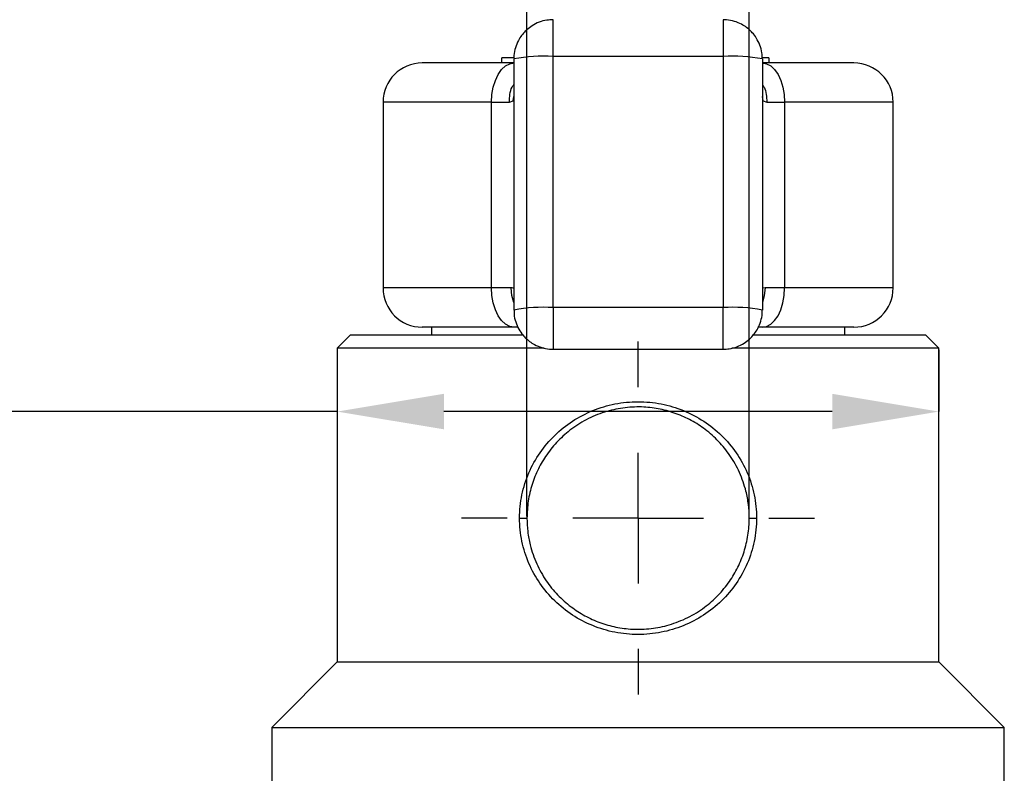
# Model space of a CAD drawing. Header units: millimetres. Extents: x 2470 to 2741, y 1563 to 1755.
# Tile 9 of 14: x 2521 to 2559, y 1686 to 1715. Entities that reach past the tile are written whole.
import ezdxf

# ---------------------------------------------------------------- set-up
doc = ezdxf.new("R2010")
doc.units = ezdxf.units.MM
doc.linetypes.add('CENTERX2', pattern=[20.32, 12.7, -2.54, 2.54, -2.54])
for name, color, linetype in [('1轮廓实线层', 7, 'Continuous'), ('2细线层', 3, 'Continuous'), ('3中心线层', 1, 'CENTERX2')]:
    doc.layers.add(name, color=color, linetype=linetype)
doc.styles.add('SLDTEXTSTYLE1', font='txt')
doc.dimstyles.new('SLDDIMSTYLE0', dxfattribs={"dimtxt": 3.5, "dimasz": 4.08, "dimexe": 0, "dimexo": 0.0625, "dimgap": 0.875, "dimtad": 2, "dimdec": 0, "dimrnd": 1e-09, "dimzin": 4, "dimdsep": 46, "dimtxsty": 'SLDTEXTSTYLE1', "dimsah": 1, "dimcen": 0.09, "dimadec": 0, "dimazin": 1, "dimtfac": 1, "dimtmove": 0, "dimatfit": 0, "dimfxl": 1, "dimfrac": 2, "dimtolj": 1, "dimtzin": 12, "dimarcsym": 0})
doc.dimstyles.new('SLDDIMSTYLE1', dxfattribs={"dimtxt": 3.5, "dimasz": 4.08, "dimexe": 0, "dimexo": 0.0625, "dimgap": 0.875, "dimtad": 2, "dimdec": 0, "dimrnd": 1e-09, "dimzin": 4, "dimdsep": 46, "dimtxsty": 'SLDTEXTSTYLE1', "dimsah": 1, "dimcen": 0.09, "dimadec": 0, "dimazin": 1, "dimtfac": 1, "dimtofl": 0, "dimtmove": 0, "dimatfit": 3, "dimfxl": 1, "dimfrac": 2, "dimtolj": 1, "dimtzin": 12, "dimarcsym": 0})

# ---------------------------------------------------------------- blocks, each defined once
blk = doc.blocks.new('*D12')
at = {"layer": '2细线层', "color": 0, "lineweight": -2, "transparency": 16777216}
for p, q in [((2536.417, 1720.171), (2490.809, 1720.171)), ((2540.497, 1695.599), (2540.497, 1720.171)), ((2548.997, 1720.171), (2540.497, 1720.171)), ((2548.997, 1695.599), (2548.997, 1720.171)), ((2553.077, 1720.171), (2557.157, 1720.171))]:
    blk.add_line(p, q, dxfattribs=at)
at = {"layer": '2细线层', "color": 0, "transparency": 16777216}
for points in [[(2536.417, 1720.851), (2536.417, 1719.491), (2540.497, 1720.171)], [(2553.077, 1720.851), (2553.077, 1719.491), (2548.997, 1720.171)]]:
    blk.add_solid(points, dxfattribs=at)
at = {"layer": 'Defpoints', "color": 0, "transparency": 16777216}
for p in [(2540.497, 1720.171), (2540.497, 1695.537), (2548.997, 1695.537)]:
    blk.add_point(p, dxfattribs=at)
at = {"layer": '2细线层', "color": 0, "transparency": 16777216, "insert": (2511.573, 1725.936), "char_height": 3.5, "attachment_point": 2, "style": 'SLDTEXTSTYLE1'}
blk.add_mtext('\\A1;{\\fISOCPEUR|b0|i0|c134|p34;%%C}8.5挂锁孔（Padlock hole）', dxfattribs=at)
blk = doc.blocks.new('*D13')
at = {"layer": '2细线层', "color": 0, "lineweight": -2, "transparency": 16777216}
for p, q in [((2533.247, 1701.974), (2533.247, 1699.61)), ((2556.247, 1701.974), (2556.247, 1699.61)), ((2533.247, 1699.61), (2510.999, 1699.61)), ((2552.167, 1699.61), (2537.327, 1699.61))]:
    blk.add_line(p, q, dxfattribs=at)
at = {"layer": '2细线层', "color": 0, "transparency": 16777216}
for points in [[(2537.327, 1700.29), (2537.327, 1698.93), (2533.247, 1699.61)], [(2552.167, 1700.29), (2552.167, 1698.93), (2556.247, 1699.61)]]:
    blk.add_solid(points, dxfattribs=at)
at = {"layer": 'Defpoints', "color": 0, "transparency": 16777216}
for p in [(2533.247, 1702.037), (2556.247, 1702.037), (2556.247, 1699.61)]:
    blk.add_point(p, dxfattribs=at)
at = {"layer": '2细线层', "color": 0, "transparency": 16777216, "insert": (2514.882, 1698.735), "char_height": 3.5, "attachment_point": 2, "style": 'SLDTEXTSTYLE1'}
blk.add_mtext('\\A1;%%c23', dxfattribs=at)
blk = doc.blocks.new('SW_CENTERMARKSYMBOL_0')
at = {"layer": '3中心线层', "color": 0}
for p, q in [((0, 5), (0, 6.75)), ((0, 0), (0, 2.5)), ((-5, 0), (-6.75, 0)), ((0, 0), (-2.5, 0)), ((0, 0), (0, -2.5)), ((0, 0), (2.5, 0)), ((5, 0), (6.75, 0)), ((0, -5), (0, -6.75))]:
    blk.add_line(p, q, dxfattribs=at)

msp = doc.modelspace()

# ---------------------------------------------------------------- linework, layer by layer
at = {"layer": '1轮廓实线层', "linetype": 'Continuous', "lineweight": 25}
for p, q in [((2541.497, 1713.187), (2541.497, 1714.593)), ((2547.997, 1714.593), (2547.997, 1713.187)), ((2539.539, 1712.938), (2539.539, 1713.138)), ((2540.005, 1713.138), (2539.539, 1713.138)), ((2539.997, 1713.093), (2539.997, 1703.493)), ((2541.497, 1703.587), (2541.497, 1713.187)), ((2547.997, 1713.187), (2541.497, 1713.187)), ((2547.997, 1713.187), (2547.997, 1703.587)), ((2549.747, 1713.138), (2549.489, 1713.138)), ((2549.497, 1713.093), (2549.497, 1703.493)), ((2549.747, 1713.138), (2549.747, 1712.938)), ((2539.827, 1711.438), (2539.968, 1711.49)), ((2539.968, 1711.49), (2539.997, 1711.66)), ((2549.526, 1711.49), (2549.497, 1711.66)), ((2549.526, 1711.49), (2549.667, 1711.438)), ((2534.997, 1711.438), (2534.997, 1704.337)), ((2539.146, 1711.438), (2534.997, 1711.438)), ((2539.146, 1704.337), (2539.146, 1711.438)), ((2539.146, 1711.438), (2539.827, 1711.438)), ((2549.667, 1711.438), (2550.348, 1711.438)), ((2550.348, 1711.438), (2550.348, 1704.337)), ((2554.497, 1711.438), (2550.348, 1711.438)), ((2554.497, 1704.337), (2554.497, 1711.438)), ((2539.146, 1704.337), (2534.997, 1704.337)), ((2539.895, 1704.337), (2539.146, 1704.337)), ((2549.599, 1704.337), (2549.497, 1704.323)), ((2550.348, 1704.337), (2549.599, 1704.337)), ((2554.497, 1704.337), (2550.348, 1704.337)), ((2547.997, 1703.587), (2541.497, 1703.587)), ((2541.497, 1703.587), (2541.497, 1701.993)), ((2547.997, 1701.993), (2547.997, 1703.587)), ((2536.847, 1702.837), (2536.847, 1702.537)), ((2540.157, 1702.837), (2540.008, 1702.837)), ((2549.486, 1702.837), (2549.319, 1702.837)), ((2552.647, 1702.537), (2552.647, 1702.837)), ((2533.747, 1702.537), (2533.247, 1702.037)), ((2540.347, 1702.537), (2533.747, 1702.537)), ((2555.747, 1702.537), (2549.146, 1702.537)), ((2556.247, 1702.037), (2555.747, 1702.537)), ((2533.247, 1702.037), (2533.247, 1690.037)), ((2541.159, 1702.037), (2533.247, 1702.037)), ((2541.497, 1701.993), (2547.997, 1701.993)), ((2556.247, 1702.037), (2548.336, 1702.037)), ((2556.247, 1690.037), (2556.247, 1702.037)), ((2540.218, 1695.537), (2540.497, 1695.537)), ((2548.997, 1695.537), (2549.276, 1695.537)), ((2533.247, 1690.037), (2530.747, 1687.537)), ((2533.247, 1690.037), (2544.747, 1690.037)), ((2544.747, 1690.037), (2556.247, 1690.037)), ((2558.747, 1687.537), (2556.247, 1690.037)), ((2530.747, 1687.537), (2530.747, 1685.037)), ((2530.747, 1687.537), (2558.747, 1687.537)), ((2558.747, 1685.037), (2558.747, 1687.537))]:
    msp.add_line(p, q, dxfattribs=at)
at = {"layer": '1轮廓实线层', "linetype": 'Continuous', "lineweight": 25, "flags": 128}
for points in [[(2539.146, 1711.438), (2539.162, 1711.731), (2539.212, 1712.012), (2539.291, 1712.272), (2539.398, 1712.499), (2539.529, 1712.686), (2539.678, 1712.824), (2539.84, 1712.91), (2540.008, 1712.938)], [(2549.486, 1712.938), (2549.654, 1712.91), (2549.816, 1712.824), (2549.965, 1712.686), (2550.096, 1712.499), (2550.203, 1712.272), (2550.282, 1712.012), (2550.331, 1711.731), (2550.348, 1711.438)], [(2540.008, 1702.837), (2539.84, 1702.865), (2539.678, 1702.951), (2539.529, 1703.089), (2539.398, 1703.276), (2539.291, 1703.503), (2539.212, 1703.763), (2539.162, 1704.044), (2539.146, 1704.337)], [(2539.997, 1703.779), (2539.922, 1704.044), (2539.895, 1704.337)], [(2549.486, 1702.837), (2549.654, 1702.865), (2549.816, 1702.951), (2549.965, 1703.089), (2550.096, 1703.276), (2550.203, 1703.503), (2550.282, 1703.763), (2550.331, 1704.044), (2550.348, 1704.337)], [(2549.599, 1704.337), (2549.572, 1704.044), (2549.497, 1703.779)]]:
    msp.add_lwpolyline(points, dxfattribs=at)
at = {"layer": '1轮廓实线层', "linetype": 'Continuous', "lineweight": 25}
for centre, radius, start, end in [((2541.123, 1707.105), 6.093, 86.4854, 100.6534), ((2548.371, 1707.105), 6.093, 79.3465, 93.515), ((2536.497, 1711.438), 1.5, 90, 180), ((2552.997, 1711.438), 1.5, 0, 90), ((2536.497, 1704.337), 1.5, 180, 270), ((2552.997, 1704.337), 1.5, 270, 0), ((2541.123, 1697.505), 6.093, 86.4855, 100.6533), ((2548.371, 1697.505), 6.093, 79.3466, 93.5146)]:
    msp.add_arc(centre, radius, start, end, dxfattribs=at)
for points, knots in [([(2541.496, 1714.588), (2541.417, 1714.586), (2541.236, 1714.583), (2540.962, 1714.505), (2540.704, 1714.377), (2540.534, 1714.248), (2540.454, 1714.171), (2540.435, 1714.153)], [0, 0, 0, 0, 0.20152, 0.459169, 0.718061, 0.933034, 1, 1, 1, 1]), ([(2549.059, 1714.153), (2549.006, 1714.201), (2548.897, 1714.302), (2548.687, 1714.434), (2548.431, 1714.538), (2548.188, 1714.593), (2548.042, 1714.587), (2547.997, 1714.586)], [0, 0, 0, 0, 0.1820392, 0.3758906, 0.6285662, 0.8844501, 1, 1, 1, 1]), ([(2540.435, 1714.153), (2540.387, 1714.1), (2540.287, 1713.991), (2540.155, 1713.781), (2540.052, 1713.524), (2539.997, 1713.283), (2540.003, 1713.138), (2540.005, 1713.093)], [0, 0, 0, 0, 0.18255, 0.376945, 0.630329, 0.88693, 1, 1, 1, 1]), ([(2549.491, 1713.102), (2549.49, 1713.178), (2549.486, 1713.355), (2549.409, 1713.625), (2549.282, 1713.884), (2549.154, 1714.054), (2549.077, 1714.134), (2549.059, 1714.153)], [0, 0, 0, 0, 0.194306, 0.454284, 0.715514, 0.932429, 1, 1, 1, 1]), ([(2540.008, 1712.938), (2539.748, 1712.938), (2539.229, 1712.938), (2538.539, 1712.938), (2537.925, 1712.938), (2537.409, 1712.938), (2537, 1712.938), (2536.711, 1712.938), (2536.53, 1712.938), (2536.508, 1712.938), (2536.497, 1712.938)], [0, 0, 0, 0, 0.123197, 0.246361, 0.373213, 0.5, 0.626852, 0.753639, 0.876853, 1, 1, 1, 1]), ([(2552.997, 1712.938), (2552.986, 1712.938), (2552.964, 1712.938), (2552.783, 1712.938), (2552.494, 1712.938), (2552.085, 1712.938), (2551.569, 1712.938), (2550.955, 1712.938), (2550.265, 1712.938), (2549.746, 1712.938), (2549.486, 1712.938)], [0, 0, 0, 0, 0.123214, 0.246361, 0.373213, 0.5, 0.626852, 0.753639, 0.876836, 1, 1, 1, 1]), ([(2539.827, 1711.438), (2539.835, 1711.642), (2539.845, 1711.89), (2539.974, 1712.085), (2539.997, 1712.12)], [0, 0, 0, 0, 0.8184, 1, 1, 1, 1]), ([(2549.497, 1712.12), (2549.52, 1712.085), (2549.649, 1711.89), (2549.659, 1711.642), (2549.667, 1711.438)], [0, 0, 0, 0, 0.1816067, 1, 1, 1, 1]), ([(2539.997, 1704.323), (2539.997, 1704.323), (2539.997, 1704.328), (2539.982, 1704.335), (2539.924, 1704.336), (2539.895, 1704.337)], [0, 0, 0, 0, 0.000023, 0.495674, 1, 1, 1, 1]), ([(2540.004, 1703.471), (2540.005, 1703.4), (2540.009, 1703.228), (2540.085, 1702.961), (2540.212, 1702.703), (2540.34, 1702.532), (2540.417, 1702.453), (2540.435, 1702.434)], [0, 0, 0, 0, 0.185011, 0.447987, 0.712232, 0.93165, 1, 1, 1, 1]), ([(2549.059, 1702.434), (2549.107, 1702.486), (2549.207, 1702.595), (2549.339, 1702.806), (2549.442, 1703.062), (2549.497, 1703.304), (2549.491, 1703.449), (2549.489, 1703.493)], [0, 0, 0, 0, 0.182523, 0.37689, 0.630238, 0.886802, 1, 1, 1, 1]), ([(2540.008, 1702.837), (2539.748, 1702.837), (2539.229, 1702.837), (2538.539, 1702.837), (2537.925, 1702.837), (2537.409, 1702.837), (2537, 1702.837), (2536.711, 1702.837), (2536.53, 1702.837), (2536.508, 1702.837), (2536.497, 1702.837)], [0, 0, 0, 0, 0.123164, 0.246361, 0.373148, 0.5, 0.626787, 0.753639, 0.876786, 1, 1, 1, 1]), ([(2552.997, 1702.837), (2552.986, 1702.837), (2552.964, 1702.837), (2552.783, 1702.837), (2552.494, 1702.837), (2552.085, 1702.837), (2551.569, 1702.837), (2550.955, 1702.837), (2550.265, 1702.837), (2549.746, 1702.837), (2549.486, 1702.837)], [0, 0, 0, 0, 0.123147, 0.246361, 0.373148, 0.5, 0.626787, 0.753639, 0.876803, 1, 1, 1, 1]), ([(2540.435, 1702.434), (2540.488, 1702.385), (2540.597, 1702.285), (2540.807, 1702.153), (2541.063, 1702.049), (2541.306, 1701.994), (2541.452, 1701.999), (2541.497, 1702.001)], [0, 0, 0, 0, 0.182079, 0.375974, 0.628705, 0.884646, 1, 1, 1, 1]), ([(2547.998, 1701.999), (2548.077, 1702), (2548.258, 1702.004), (2548.532, 1702.082), (2548.79, 1702.21), (2548.96, 1702.338), (2549.04, 1702.415), (2549.059, 1702.434)], [0, 0, 0, 0, 0.201379, 0.459074, 0.718011, 0.933023, 1, 1, 1, 1]), ([(2540.218, 1695.537), (2540.217, 1695.836), (2540.249, 1696.136), (2540.37, 1696.716), (2540.458, 1696.996), (2540.69, 1697.536), (2540.834, 1697.795), (2541.164, 1698.273), (2541.352, 1698.496), (2541.771, 1698.904), (2541.998, 1699.084), (2542.485, 1699.402), (2542.748, 1699.54), (2543.292, 1699.761), (2543.573, 1699.844), (2544.153, 1699.958), (2544.453, 1699.987), (2545.045, 1699.987), (2545.339, 1699.958), (2545.923, 1699.844), (2546.207, 1699.759), (2546.75, 1699.538), (2547.012, 1699.401), (2547.501, 1699.081), (2547.727, 1698.9), (2548.143, 1698.494), (2548.334, 1698.268), (2548.663, 1697.791), (2548.804, 1697.537), (2549.036, 1696.995), (2549.125, 1696.712), (2549.245, 1696.134), (2549.277, 1695.836), (2549.276, 1695.537)], [0, 0, 0, 0, 0.0625, 0.0625, 0.125, 0.125, 0.1875, 0.1875, 0.25, 0.25, 0.3125, 0.3125, 0.375, 0.375, 0.4375, 0.4375, 0.5, 0.5, 0.5625, 0.5625, 0.625, 0.625, 0.6875, 0.6875, 0.75, 0.75, 0.8125, 0.8125, 0.875, 0.875, 0.9375, 0.9375, 1, 1, 1, 1]), ([(2540.497, 1695.537), (2540.507, 1695.755), (2540.527, 1696.193), (2540.682, 1696.828), (2540.921, 1697.423), (2541.253, 1697.986), (2541.678, 1698.503), (2542.211, 1698.973), (2542.838, 1699.358), (2543.53, 1699.631), (2544.248, 1699.776), (2544.94, 1699.801), (2545.599, 1699.716), (2546.214, 1699.542), (2546.791, 1699.28), (2547.339, 1698.927), (2547.837, 1698.481), (2548.284, 1697.93), (2548.642, 1697.29), (2548.866, 1696.648), (2548.975, 1696.056), (2549.011, 1695.491), (2548.962, 1694.88), (2548.813, 1694.245), (2548.573, 1693.65), (2548.241, 1693.087), (2547.815, 1692.57), (2547.283, 1692.1), (2546.656, 1691.715), (2545.964, 1691.442), (2545.246, 1691.297), (2544.554, 1691.272), (2543.894, 1691.357), (2543.28, 1691.531), (2542.703, 1691.793), (2542.155, 1692.147), (2541.657, 1692.592), (2541.211, 1693.143), (2540.852, 1693.783), (2540.629, 1694.425), (2540.516, 1695.017), (2540.503, 1695.363), (2540.497, 1695.537)], [0, 0, 0, 0, 0.0240918, 0.0481963, 0.0721696, 0.0961562, 0.1224578, 0.1487581, 0.1771992, 0.205619, 0.2317516, 0.2578768, 0.2813745, 0.30488, 0.3286563, 0.3524428, 0.3787329, 0.4050239, 0.4334698, 0.4618876, 0.4809459, 0.5, 0.5240918, 0.5481963, 0.5721696, 0.5961562, 0.6224578, 0.6487581, 0.6771992, 0.705619, 0.7317516, 0.7578768, 0.7813745, 0.80488, 0.8286563, 0.8524428, 0.8787329, 0.9050239, 0.9334698, 0.9618876, 0.9809459, 1, 1, 1, 1]), ([(2549.276, 1695.537), (2549.277, 1695.237), (2549.245, 1694.938), (2549.124, 1694.357), (2549.036, 1694.077), (2548.804, 1693.537), (2548.66, 1693.278), (2548.33, 1692.8), (2548.142, 1692.577), (2547.723, 1692.169), (2547.496, 1691.989), (2547.009, 1691.671), (2546.746, 1691.533), (2546.202, 1691.312), (2545.921, 1691.229), (2545.341, 1691.116), (2545.041, 1691.086), (2544.449, 1691.087), (2544.155, 1691.115), (2543.571, 1691.229), (2543.287, 1691.314), (2542.744, 1691.535), (2542.482, 1691.672), (2541.993, 1691.992), (2541.767, 1692.174), (2541.35, 1692.579), (2541.16, 1692.805), (2540.831, 1693.282), (2540.69, 1693.536), (2540.458, 1694.078), (2540.369, 1694.362), (2540.249, 1694.939), (2540.217, 1695.237), (2540.218, 1695.537)], [0, 0, 0, 0, 0.0625, 0.0625, 0.125, 0.125, 0.1875, 0.1875, 0.25, 0.25, 0.3125, 0.3125, 0.375, 0.375, 0.4375, 0.4375, 0.5, 0.5, 0.5625, 0.5625, 0.625, 0.625, 0.6875, 0.6875, 0.75, 0.75, 0.8125, 0.8125, 0.875, 0.875, 0.9375, 0.9375, 1, 1, 1, 1])]:
    msp.add_open_spline(points, degree=3, knots=knots, dxfattribs=at)

# ---------------------------------------------------------------- block references
at = {"layer": '3中心线层'}
msp.add_blockref('SW_CENTERMARKSYMBOL_0', (2544.747, 1695.537), dxfattribs=at)

# ---------------------------------------------------------------- dimensions: what is measured, and where the dimension line sits
at = {"layer": '2细线层'}
for base, p1, p2, text, dimstyle, picture, middle in [((2540.497, 1720.171), (2548.997, 1695.537), (2540.497, 1695.537), '{\\fISOCPEUR|b0|i0|c134|p34;%%C}8.5挂锁孔（Padlock hole）', 'SLDDIMSTYLE0', '*D12', (2511.573, 1720.171)), ((2556.247, 1699.61), (2533.247, 1702.037), (2556.247, 1702.037), '%%c<>', 'SLDDIMSTYLE1', '*D13', (2514.882, 1699.61))]:
    dim = msp.add_linear_dim(base=base, p1=p1, p2=p2, text=text, dimstyle=dimstyle, dxfattribs=at)
    dim.commit()
    dim.dimension.update_dxf_attribs({"geometry": picture, "text_midpoint": middle, "dimtype": 160})

doc.saveas('drawing.dxf')
